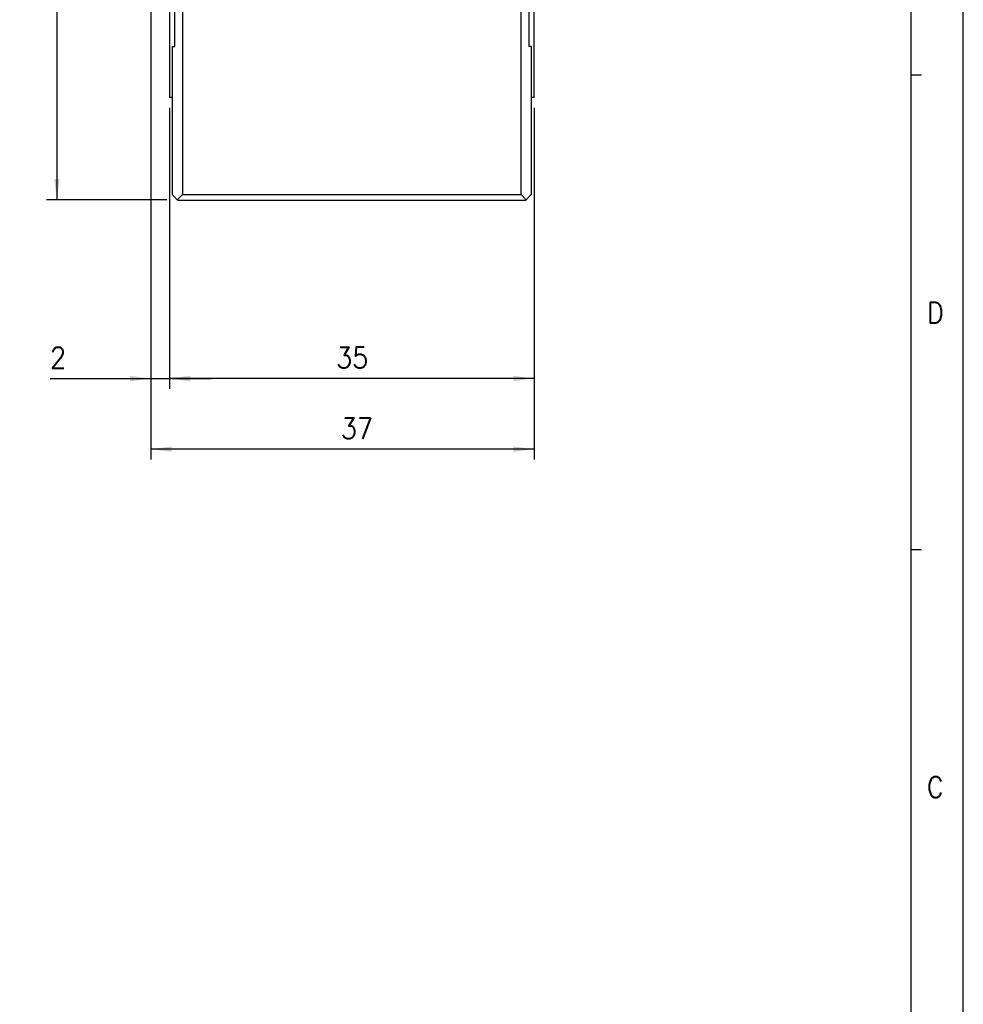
# Model space of a CAD drawing. Header units: millimetres. Extents: x -285 to 969, y -217 to 203.
# Tile 8 of 15: x 219 to 309, y -119 to -24. Entities that reach past the tile are written whole.
import ezdxf

# ---------------------------------------------------------------- set-up
doc = ezdxf.new("R2010")
doc.units = ezdxf.units.MM
doc.linetypes.add('DOT_CENTER', pattern=[14, 12, -1, 0, -1])
doc.layers.add('1', color=7, linetype='Continuous')
doc.styles.add('CONVERTER_11', font='txt.shx', dxfattribs={"width": 0.9})
doc.dimstyles.new('ME10_DIM_45', dxfattribs={"dimtxt": 2, "dimasz": 2, "dimexe": 1, "dimexo": 1, "dimgap": 1, "dimtad": 1, "dimdec": 0, "dimdsep": 46, "dimtxsty": 'CONVERTER_11', "dimsah": 1, "dimcen": 0.09, "dimclrd": 2, "dimclre": 2, "dimclrt": 2, "dimadec": 0, "dimazin": 0, "dimtfac": 1, "dimtdec": 4, "dimtix": 1, "dimtmove": 0, "dimatfit": 3, "dimfxl": 1, "dimtolj": 1, "dimtzin": 0, "dimarcsym": 0})
doc.dimstyles.new('ME10_DIM_46', dxfattribs={"dimtxt": 2, "dimasz": 2, "dimexe": 1, "dimexo": 1, "dimgap": 1, "dimtad": 1, "dimdec": 0, "dimdsep": 46, "dimtxsty": 'CONVERTER_11', "dimsah": 1, "dimcen": 0.09, "dimclrd": 2, "dimclre": 2, "dimclrt": 2, "dimadec": 0, "dimazin": 0, "dimtfac": 1, "dimtdec": 4, "dimtix": 1, "dimtmove": 0, "dimatfit": 3, "dimfxl": 1, "dimtolj": 1, "dimtzin": 0, "dimarcsym": 0})
doc.dimstyles.new('ME10_DIM_47', dxfattribs={"dimtxt": 2, "dimasz": 2, "dimexe": 1, "dimexo": 1, "dimgap": 1, "dimtad": 1, "dimdsep": 46, "dimtxsty": 'CONVERTER_11', "dimsah": 1, "dimcen": 0.09, "dimclrd": 2, "dimclre": 2, "dimclrt": 2, "dimadec": 0, "dimazin": 0, "dimtfac": 1, "dimtdec": 4, "dimtix": 1, "dimtmove": 0, "dimatfit": 3, "dimfxl": 1, "dimtolj": 1, "dimtzin": 0, "dimarcsym": 0})
doc.dimstyles.new('ME10_DIM_48', dxfattribs={"dimtxt": 2, "dimasz": 2, "dimexe": 1, "dimexo": 1, "dimgap": 1, "dimtad": 1, "dimdec": 0, "dimdsep": 46, "dimtxsty": 'CONVERTER_11', "dimsah": 1, "dimcen": 0.09, "dimclrd": 2, "dimclre": 2, "dimclrt": 2, "dimadec": 0, "dimazin": 0, "dimtfac": 1, "dimtdec": 4, "dimtix": 1, "dimtmove": 0, "dimatfit": 3, "dimfxl": 1, "dimtolj": 1, "dimtzin": 0, "dimarcsym": 0})

# ---------------------------------------------------------------- blocks, each defined once
blk = doc.blocks.new('Cabeza__25', base_point=(233.0000216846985, -41.78170237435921))
at = {"color": 7, "linetype": 'Continuous'}
for p, q in [((233.0000216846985, -17.4548403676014), (233.0000216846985, -31.93114215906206)), ((233.5000217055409, -27.03486870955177), (233.5000216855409, -17.6225052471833)), ((234.2500217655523, -17.8636928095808), (234.2504737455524, -41.2349431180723)), ((267.6250102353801, -19.23215642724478), (267.6250102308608, -17.30791783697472)), ((268.0000107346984, -31.9311421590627), (268.0000107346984, -17.17494503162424)), ((262.3029648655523, -19.23291867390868), (266.7500107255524, -19.23291867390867)), ((266.7496302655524, -41.23502480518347), (266.7500107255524, -19.23291867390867)), ((267.5000107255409, -19.23286785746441), (266.7500107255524, -19.23291867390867)), ((267.5000107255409, -19.23286785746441), (267.6250102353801, -19.23215642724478)), ((267.5000107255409, -19.23286785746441), (267.5000107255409, -27.0348687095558)), ((233.250021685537, -27.03485177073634), (233.5000217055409, -27.03486870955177)), ((233.250021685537, -27.03485177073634), (233.2500216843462, -31.92958382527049)), ((267.750021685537, -27.03485176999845), (267.5000107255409, -27.0348687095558)), ((267.7500216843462, -31.92958382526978), (267.750021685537, -27.03485176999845)), ((233.2500216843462, -31.92958382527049), (233.0000216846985, -31.93114215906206)), ((233.2500216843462, -31.92958382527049), (233.2500702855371, -41.23490034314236)), ((267.749973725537, -41.23489970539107), (267.7500216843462, -31.92958382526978)), ((268.0000107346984, -31.9311421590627), (267.7500216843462, -31.92958382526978)), ((233.402021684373, -41.38170237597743), (233.2500702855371, -41.23490034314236)), ((233.7502567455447, -41.73512069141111), (233.402021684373, -41.38170237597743)), ((233.7502567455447, -41.73512069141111), (234.2504737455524, -41.2349431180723)), ((234.2504737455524, -41.2349431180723), (266.7496302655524, -41.23502480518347)), ((267.2497270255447, -41.73518029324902), (266.7496302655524, -41.23502480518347)), ((267.2497270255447, -41.73518029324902), (267.598021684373, -41.38170238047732)), ((267.749973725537, -41.23489970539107), (267.598021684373, -41.38170238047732)), ((233.802021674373, -41.78170237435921), (233.7502567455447, -41.73512069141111)), ((233.802021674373, -41.78170237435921), (247.652021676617, -41.78136358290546)), ((247.652021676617, -41.78136358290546), (267.198021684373, -41.78170237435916)), ((267.198021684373, -41.78170237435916), (267.2497270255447, -41.73518029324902))]:
    blk.add_line(p, q, dxfattribs=at)
blk.add_arc((262.3029648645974, -18.73291867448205), 0.4999999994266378, 208.0057471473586, 270.0000001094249, dxfattribs=at)
blk = doc.blocks.new('Regla_G-340-VS4__26', base_point=(231.0000107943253, -20.28655233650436))
at = {"color": 7, "linetype": 'Continuous'}
for p, q in [((231.800010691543, 43.01145664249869), (231.2000106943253, 42.41145095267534)), ((232.0000107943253, 43.2124718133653), (231.800010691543, 43.01145664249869)), ((232.0000107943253, 43.2124718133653), (232.0000106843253, 43.24228411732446)), ((238.0000107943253, 43.2422841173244), (232.0000106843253, 43.24228411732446)), ((232.0000107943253, 43.2124718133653), (238.0000107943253, 43.2124718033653)), ((238.0000107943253, 43.2124718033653), (238.0000107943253, 43.2422841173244)), ((238.0000107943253, 43.04145241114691), (238.0000107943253, 43.2124718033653)), ((238.0000107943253, 43.04145241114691), (238.2903260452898, 43.01142133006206)), ((238.9500109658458, 43.21365752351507), (239.328988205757, 43.21365752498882)), ((239.328988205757, 43.21365752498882), (239.5500107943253, 43.21455188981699)), ((239.5000107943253, 43.01141640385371), (239.5000105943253, 33.7119490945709)), ((239.5500107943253, 43.21455188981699), (239.5750107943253, 43.21365752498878)), ((239.5750107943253, 43.21365752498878), (239.9500107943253, 43.21447058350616)), ((240.4500107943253, 43.21447058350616), (240.4500107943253, 41.18913182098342)), ((240.5000107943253, 42.96413182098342), (240.5000107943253, 41.18913182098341)), ((240.5000107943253, 42.96413182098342), (242.2500107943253, 42.96413182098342)), ((242.2500107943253, 42.96413182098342), (242.250010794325, 42.99123392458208)), ((242.2500107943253, 42.96413182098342), (242.2500107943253, 31.71125423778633)), ((242.5000107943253, 42.74123392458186), (242.2500107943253, 42.96413182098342)), ((242.5000108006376, 42.71413181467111), (242.5000107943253, 31.74123392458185)), ((231.2000106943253, 42.41145095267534), (231.0000107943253, 42.21247181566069)), ((231.0000107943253, 42.21247181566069), (231.0000107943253, 42.24228422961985)), ((231.0000107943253, 42.21247181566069), (231.0000107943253, 40.96247180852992)), ((231.2000107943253, 40.96247180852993), (231.2000106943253, 42.41145095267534)), ((231.0000107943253, 40.96247180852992), (231.2000107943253, 40.96247180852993)), ((231.2000107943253, 24.7422852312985), (231.2000107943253, 40.96247180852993)), ((240.4500107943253, 41.18913182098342), (240.4500107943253, 33.23913182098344)), ((240.4500107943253, 41.18913182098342), (240.5000107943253, 41.18913182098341)), ((240.5000107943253, 41.18913182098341), (240.5000107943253, 37.21374222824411)), ((240.5000107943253, 37.21374222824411), (240.5000107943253, 33.23913182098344)), ((239.5000105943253, 33.7119490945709), (238.0000107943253, 32.21193720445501)), ((240.4500107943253, 33.23913182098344), (240.437916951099, 31.0144483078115)), ((240.4500107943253, 33.23913182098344), (240.5000107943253, 33.23913182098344)), ((240.5000107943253, 33.23913182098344), (240.5000107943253, 31.46413182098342)), ((238.0000107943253, 32.21193720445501), (238.0000107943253, 31.54198304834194)), ((238.4500107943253, 32.66194072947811), (238.4500107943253, 31.90800302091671)), ((238.0000107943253, 31.54198304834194), (238.0000107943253, 30.24284089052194)), ((240.0000106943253, 30.21190772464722), (241.4993472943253, 31.71125615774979)), ((240.5000107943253, 31.46413182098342), (241.2522250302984, 31.46413182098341)), ((242.5000107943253, 31.74123392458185), (267.9999997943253, 31.74145243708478)), ((267.9999997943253, 31.71146857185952), (260.8701034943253, 31.71128033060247)), ((260.8701034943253, 31.71128033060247), (260.8701034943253, 27.31551538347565)), ((238.9500107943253, 31.01365753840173), (239.3500107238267, 31.01413182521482)), ((239.3500107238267, 31.01413182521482), (239.5500107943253, 31.01455190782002)), ((239.5750107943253, 31.01365753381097), (239.5500107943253, 31.01455190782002)), ((239.9500107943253, 31.01447060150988), (239.5750107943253, 31.01365753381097)), ((268.9999997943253, 30.7114685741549), (268.9999997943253, 24.46146858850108)), ((238.0000107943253, 30.24284089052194), (238.0000108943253, 30.21191520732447)), ((238.0000108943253, 30.21191520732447), (240.0000106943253, 30.21190772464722)), ((240.0004534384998, 30.24240332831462), (240.0302186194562, 30.24211585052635)), ((245.1976703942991, 26.51185962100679), (245.1976703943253, 19.51186102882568)), ((246.5833109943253, 25.12674208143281), (245.1976703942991, 26.51185962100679)), ((259.1976702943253, 26.51188283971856), (257.8120296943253, 25.12674208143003)), ((259.1976703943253, 19.51243694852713), (259.1976702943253, 26.51188283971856)), ((231.0000107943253, 24.74228414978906), (231.2000107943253, 24.7422852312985)), ((231.0000107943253, 24.74228414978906), (231.0000107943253, 24.71247183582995)), ((231.2000107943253, 24.71247183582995), (231.0000107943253, 24.71247183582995)), ((231.0000107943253, 6.21247188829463), (231.0000107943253, 24.71247183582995)), ((231.2000107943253, 6.21247188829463), (231.2000107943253, 24.7422852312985)), ((246.5833109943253, 25.12674208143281), (246.5833109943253, 20.89802338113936)), ((257.8120296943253, 25.12674208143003), (246.5833109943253, 25.12674208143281)), ((257.8120296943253, 20.89802340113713), (257.8120296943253, 25.12674208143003)), ((264.6241487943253, 22.89661744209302), (268.1612543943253, 23.47455579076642)), ((264.6241487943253, 23.32307250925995), (264.6241487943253, 22.89661744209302)), ((264.6241487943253, 22.89661744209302), (264.6241487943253, 17.10712315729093)), ((246.5833109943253, 20.89802338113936), (245.1976703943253, 19.51186102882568)), ((257.8120296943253, 20.89802340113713), (246.5833109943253, 20.89802338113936)), ((259.1976703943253, 19.51243694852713), (257.8120296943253, 20.89802340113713)), ((250.9976703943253, 19.51186102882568), (245.1976703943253, 19.51186102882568)), ((245.1976703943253, 19.51186102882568), (245.1976703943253, 18.61180085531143)), ((250.9976703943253, 19.51186102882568), (250.9976703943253, 19.01186102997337)), ((253.3976703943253, 19.51186102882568), (250.9976703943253, 19.51186102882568)), ((250.9976703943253, 19.01186102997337), (253.3976703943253, 19.01186102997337)), ((259.1976703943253, 19.51243694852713), (253.3976703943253, 19.51186102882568)), ((253.3976703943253, 19.01186102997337), (253.3976703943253, 19.51186102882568)), ((259.1976703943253, 18.61182386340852), (259.1976703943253, 19.51243694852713)), ((264.6241487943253, 17.10712315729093), (264.6241487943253, 17.08027243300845)), ((268.9999997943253, 15.37048980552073), (264.6241487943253, 17.10712315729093)), ((264.6241487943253, 17.08027243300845), (268.3695432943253, 15.59076725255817)), ((268.9999997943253, 15.37048980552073), (268.9999997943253, 14.66155474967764)), ((268.9999997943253, 14.66155474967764), (268.9999995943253, -16.80472764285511)), ((231.0000107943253, 6.21247188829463), (231.2000107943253, 6.21247188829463)), ((231.2000107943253, 2.09261893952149), (231.2000107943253, 6.21247188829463)), ((244.9266039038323, 3.73087264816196), (244.9266039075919, 4.73087264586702)), ((251.326603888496, 4.73087264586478), (251.3266038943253, 3.7308726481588)), ((231.2000107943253, 2.09261893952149), (231.2198405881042, -0.91804239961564)), ((231.2000107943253, -2.82609782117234), (231.2000108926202, -5.90736107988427)), ((231.2000107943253, -16.80475806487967), (231.2000108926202, -5.90736107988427)), ((249.5674091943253, -20.28655233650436), (249.5674091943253, -18.78479818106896)), ((253.6258053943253, -19.78476844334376), (253.6258053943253, -18.78476844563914)), ((256.1258053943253, -18.78476844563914), (256.1258053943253, -19.78476844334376)), ((260.1842015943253, -18.78476896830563), (260.1842015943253, -19.32101606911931)), ((256.1258053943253, -19.78476844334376), (253.6258053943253, -19.78476844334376))]:
    blk.add_line(p, q, dxfattribs=at)
blk.add_circle((248.1266038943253, 4.23090734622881), 4.00000002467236, dxfattribs=at)
for centre, radius, start, end in [((238.9727493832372, 41.96243724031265), 1.251426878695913, 91.04112119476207, 123.0462736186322), ((238.4816659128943, 31.70888179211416), 0.5097517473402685, 199.1117581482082, 229.4115718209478), ((238.9725022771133, 32.26467862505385), 1.251223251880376, 228.9019268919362, 264.3818922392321), ((267.999999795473, 30.71146857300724), 0.9999999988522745, 6.575596e-08, 90.00000006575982), ((238.9725022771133, 32.26467862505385), 1.251223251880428, 264.3818922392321, 268.9700187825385), ((264.8701034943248, 27.31574921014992), 3.500000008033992, 0.00388199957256, 270.0000000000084), ((237.500010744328, 25.47501480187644), 3.499999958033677, 0.00388269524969, 270.0000008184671), ((262.271925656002, 28.81557309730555), 1.858970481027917, 313.2414692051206, 346.7662985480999), ((264.2762067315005, 28.34424761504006), 0.1999832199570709, 73.23634259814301, 166.7714157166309), ((264.8699002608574, 30.31574919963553), 1.858970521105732, 253.2414670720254, 286.7662958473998), ((265.4638487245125, 28.34430688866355), 0.1999999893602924, 13.24146234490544, 106.7663294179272), ((267.4680781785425, 28.8159250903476), 1.858970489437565, 193.241462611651, 226.7662923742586), ((263.6824738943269, 27.31566870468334), 0.2000000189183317, 133.2414613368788, 226.7662853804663), ((266.0577331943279, 27.31582963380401), 0.199999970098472, 313.2414744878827, 46.76631155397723), ((234.9018329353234, 26.97483888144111), 1.858970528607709, 313.2414644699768, 346.7662950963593), ((236.9061140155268, 26.50351325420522), 0.1999832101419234, 73.23636689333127, 166.7714076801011), ((237.49980752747, 28.47501483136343), 1.858970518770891, 253.2414649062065, 286.7662969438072), ((238.0937559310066, 26.50357251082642), 0.1999999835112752, 13.24146334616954, 106.7663019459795), ((240.0979852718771, 26.97519090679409), 1.858970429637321, 193.2414691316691, 226.7662993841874), ((264.8702260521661, 27.31561887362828), 4.000122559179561, 180.0014823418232, 266.4730839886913), ((262.2721290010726, 25.81557316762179), 1.858970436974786, 13.24146798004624, 46.76629893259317), ((264.8701034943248, 27.31574921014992), 3.500000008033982, 270.0000000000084, 0.00388199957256), ((267.4682813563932, 25.81592517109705), 1.858970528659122, 133.241464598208, 166.7662955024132), ((236.3123810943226, 25.47493441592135), 0.1999999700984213, 133.2414744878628, 226.766311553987), ((238.6876403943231, 25.47509535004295), 0.200000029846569, 313.2414583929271, 46.76628832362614), ((264.2763583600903, 26.28719153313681), 0.1999999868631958, 193.2414643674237, 286.766300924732), ((264.8703067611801, 24.31574921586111), 1.858970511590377, 73.24146483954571, 106.7662970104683), ((265.4640002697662, 26.28725079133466), 0.199983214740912, 253.2363682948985, 346.7714062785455), ((234.902036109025, 23.97483895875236), 1.858970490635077, 13.24146262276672, 46.76629236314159), ((237.500010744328, 25.47501480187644), 3.499999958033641, 270.0000008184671, 0.00388269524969), ((240.0981886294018, 23.97519094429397), 1.858970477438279, 133.2414691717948, 166.7662985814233), ((236.9062655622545, 24.44645715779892), 0.1999999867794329, 193.2414615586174, 286.7663302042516), ((237.5002140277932, 22.47501484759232), 1.858970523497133, 73.2414670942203, 106.7662958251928), ((238.0939075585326, 24.44651643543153), 0.1999832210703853, 253.2363422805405, 346.7714126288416), ((267.9999998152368, 24.46146861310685), 0.9999999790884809, 279.2797241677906, 359.9999985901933), ((268.0000047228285, 14.66155716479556), 0.9999950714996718, 359.9998616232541, 68.31272508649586), ((246.7681912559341, 7.51033336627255), 1.877144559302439, 268.6425876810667, 316.3574101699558), ((249.4850348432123, 7.51037757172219), 1.877188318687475, 223.6431805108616, 271.3568216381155), ((244.9254337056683, 5.55692751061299), 1.799987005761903, 312.5494103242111, 332.6808246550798), ((244.9253573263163, 5.5568274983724), 1.80000896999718, 332.6847688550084, 2.44815641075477), ((251.3278505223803, 5.55682767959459), 1.80000902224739, 177.5518494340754, 207.3152371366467), ((251.3277742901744, 5.55692737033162), 1.799987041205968, 207.3191700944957, 227.4505860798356), ((244.9253199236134, 2.90495149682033), 1.799986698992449, 27.3112633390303, 47.44566420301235), ((251.327909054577, 2.90493516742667), 1.800012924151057, 132.5544807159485, 152.6885827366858), ((244.9253783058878, 2.90483599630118), 1.799987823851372, 357.5520278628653, 27.31538269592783), ((251.3278328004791, 2.90483527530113), 1.799991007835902, 152.6846438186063, 182.4479448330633), ((246.7681265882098, 0.95118075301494), 1.87729904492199, 43.64467386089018, 91.3553233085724), ((249.485063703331, 0.95122300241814), 1.877257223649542, 88.64410926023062, 136.3558906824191), ((234.5771957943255, -1.90706518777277), 3.50000000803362, 0.00388208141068, 163.5858754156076), ((234.5771957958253, -1.90706504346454), 3.49999996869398, 163.5858776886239, 195.2232527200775), ((231.9790179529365, -0.40724128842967), 1.858970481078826, 313.2414693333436, 346.7662989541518), ((233.9832990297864, -0.87856678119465), 0.1999832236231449, 73.23634240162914, 166.7714091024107), ((234.5769925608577, 1.09293480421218), 1.858970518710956, 253.2414670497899, 286.766295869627), ((235.1709410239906, -0.87850750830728), 0.1999999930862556, 13.24146622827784, 106.7663289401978), ((237.1751704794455, -0.40688930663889), 1.858970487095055, 193.2414621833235, 226.7662922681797), ((233.3895661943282, -1.90714569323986), 0.2000000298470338, 133.2414583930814, 226.7662883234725), ((235.7648254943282, -1.90698475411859), 0.1999999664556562, 313.2414754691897, 46.76631057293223), ((234.5771958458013, -1.90706522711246), 3.499999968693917, 195.2232496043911, 269.9999991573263), ((231.9792213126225, -3.4072412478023), 1.858970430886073, 13.24146873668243, 46.76629924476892), ((234.5771957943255, -1.90706518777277), 3.50000000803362, 269.9999999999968, 0.00388208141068), ((237.1753737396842, -3.40688906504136), 1.858970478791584, 133.2414695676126, 166.7662997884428), ((233.983450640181, -2.93562285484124), 0.1999999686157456, 193.2414670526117, 286.7663084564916), ((234.5773990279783, -4.90706513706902), 1.858970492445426, 73.24146359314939, 106.7662961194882), ((235.1710926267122, -2.93556355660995), 0.1999832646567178, 253.2363555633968, 346.7713993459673), ((261.8549719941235, -9.69060120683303), 3.500036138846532, 0.00383390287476, 270.0000000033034), ((261.2610752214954, -8.66210583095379), 0.1999832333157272, 73.2363407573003, 166.7713869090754), ((261.8547686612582, -6.69060423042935), 1.858970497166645, 253.241470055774, 286.7662992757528), ((262.4487171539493, -8.66204646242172), 0.1999999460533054, 13.24144643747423, 106.7663120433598), ((259.2567940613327, -8.19078026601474), 1.858970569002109, 313.2414706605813, 346.7662997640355), ((264.4529465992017, -8.19042811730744), 1.858970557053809, 193.2414686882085, 226.7662976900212), ((260.6673423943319, -9.69068470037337), 0.2000000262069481, 133.2414593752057, 226.7662873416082), ((259.2569974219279, -11.19078028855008), 1.858970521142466, 13.24146835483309, 46.76629802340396), ((261.8549719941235, -9.69060120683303), 3.500036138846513, 270.0000000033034, 0.00383390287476), ((264.4531498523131, -11.19042801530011), 1.858970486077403, 133.2414698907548, 166.7663005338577), ((263.0426015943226, -9.6905236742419), 0.1999999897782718, 313.2414691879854, 46.76627753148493), ((261.2612268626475, -10.71916178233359), 0.2000000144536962, 193.24149475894, 286.7662977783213), ((261.8551751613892, -12.69060411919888), 1.858970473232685, 73.24146449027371, 106.7662941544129), ((262.4488687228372, -10.71910254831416), 0.1999832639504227, 253.2363566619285, 346.7714050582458), ((250.0999686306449, 32.71021444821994), 52.99944253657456, 249.1080507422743, 269.4242595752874), ((250.0999664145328, 32.71021368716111), 52.99944027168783, 280.9685763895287, 290.8920373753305)]:
    blk.add_arc(centre, radius, start, end, dxfattribs=at)
for points, knots in [([(231.800010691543, 43.01145664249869), (232.4407620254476, 43.0114524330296), (233.7229345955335, 43.01144402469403), (235.6471088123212, 43.01143336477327), (237.5730241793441, 43.01142406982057), (238.8575183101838, 43.01141895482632), (239.5000107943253, 43.01141640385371)], [0, 0, 0, 0, 1.922254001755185, 3.846517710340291, 5.772522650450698, 7.700000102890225, 7.700000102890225, 7.700000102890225, 7.700000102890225]), ([(238.91790488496, 43.01141884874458), (238.9879234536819, 43.05280956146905), (239.1248800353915, 43.13376992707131), (239.2790506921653, 43.17285606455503), (239.3544021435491, 43.19195954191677)], [0, 0, 0, 0, 0.2425990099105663, 0.4745245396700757, 0.4745245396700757, 0.4745245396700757, 0.4745245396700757]), ([(240.2143387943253, 43.21439878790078), (240.1702653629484, 43.2143897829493), (240.0821560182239, 43.21437180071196), (239.9940466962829, 43.21443765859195), (239.9500107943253, 43.21447058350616)], [0, 0, 0, 0, 0.13222028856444, 0.2643280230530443, 0.2643280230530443, 0.2643280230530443, 0.2643280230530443]), ([(240.4500107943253, 43.21447058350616), (240.444109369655, 43.21446544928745), (240.424232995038, 43.21444818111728), (240.3825919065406, 43.21442864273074), (240.3099359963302, 43.21441450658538), (240.2512550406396, 43.21440485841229), (240.2143387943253, 43.21439878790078)], [0, 0, 0, 0, 0.0177042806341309, 0.0596291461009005, 0.1249232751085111, 0.2356720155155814, 0.2356720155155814, 0.2356720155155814, 0.2356720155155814]), ([(238.4500107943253, 31.90800302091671), (238.4552175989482, 31.8425761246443), (238.4651631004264, 31.71760465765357), (238.5226298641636, 31.6063573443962), (238.5500107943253, 31.55335185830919)], [0, 0, 0, 0, 0.1946385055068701, 0.3717776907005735, 0.3717776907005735, 0.3717776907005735, 0.3717776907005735]), ([(239.3500107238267, 31.01413182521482), (239.2032079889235, 31.06913085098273), (238.8941572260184, 31.18491543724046), (238.6684856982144, 31.42651493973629), (238.5500107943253, 31.55335185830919)], [0, 0, 0, 0, 0.4638320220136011, 0.9764644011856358, 0.9764644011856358, 0.9764644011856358, 0.9764644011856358]), ([(241.4993472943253, 31.71125615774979), (241.6645080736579, 31.71125571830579), (241.994844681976, 31.71125485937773), (242.3251812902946, 31.71125406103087), (242.4903571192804, 31.71125367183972)], [0, 0, 0, 0, 0.4954823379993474, 0.9910098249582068, 0.9910098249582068, 0.9910098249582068, 0.9910098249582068]), ([(242.4903571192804, 31.71125367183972), (243.9401293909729, 31.71125106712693), (246.8399978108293, 31.71124587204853), (251.3553230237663, 31.71124807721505), (256.0321328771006, 31.71125791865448), (259.2588465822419, 31.7112728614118), (260.8701034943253, 31.71128033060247)], [0, 0, 0, 0, 4.349316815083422, 8.699605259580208, 13.54597563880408, 18.37974637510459, 18.37974637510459, 18.37974637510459, 18.37974637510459]), ([(239.9500107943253, 31.01447060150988), (239.9921281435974, 31.01443756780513), (240.0802374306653, 31.0143684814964), (240.1683467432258, 31.0143883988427), (240.2143386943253, 31.01439880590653)], [0, 0, 0, 0, 0.1263520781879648, 0.2643279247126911, 0.2643279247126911, 0.2643279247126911, 0.2643279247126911]), ([(240.2143386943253, 31.01439880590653), (240.2456067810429, 31.01440356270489), (240.3042877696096, 31.01441251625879), (240.3768332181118, 31.01442906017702), (240.4200912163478, 31.01444293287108), (240.4359363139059, 31.01444770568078), (240.437916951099, 31.0144483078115)], [0, 0, 0, 0, 0.0938042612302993, 0.1760429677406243, 0.217636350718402, 0.2235782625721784, 0.2235782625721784, 0.2235782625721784, 0.2235782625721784]), ([(237.5000098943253, 21.47472317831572), (237.2482926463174, 21.48833172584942), (236.7371061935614, 21.51596792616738), (235.9882161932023, 21.74531689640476), (235.2857423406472, 22.11220018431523), (234.5230775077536, 22.73035092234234), (233.8392185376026, 23.68621295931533), (233.5162339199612, 24.77613941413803), (233.4853908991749, 25.67829156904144), (233.5806309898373, 26.3684973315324), (233.7982259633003, 27.04458408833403), (234.1770286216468, 27.75528176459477), (234.7610985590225, 28.44691436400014), (235.5741111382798, 29.02459845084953), (236.5076914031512, 29.40406388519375), (237.1709920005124, 29.45134133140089), (237.5000098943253, 29.47479242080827)], [0, 0, 0, 0, 0.7539855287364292, 1.531191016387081, 2.327496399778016, 3.118872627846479, 4.457683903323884, 5.785319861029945, 6.462649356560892, 7.154420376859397, 7.864973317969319, 8.582056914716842, 9.558803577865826, 10.55018424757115, 11.55043837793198, 12.5349389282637, 12.5349389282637, 12.5349389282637, 12.5349389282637]), ([(237.5000098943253, 29.47479242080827), (238.0417001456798, 29.41086665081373), (239.0950406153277, 29.28656017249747), (240.2014887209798, 28.49857234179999), (240.8549212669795, 27.70053611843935), (241.2546281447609, 26.94559575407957), (241.5007208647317, 26.05290588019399), (241.5203059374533, 25.06320121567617), (241.3006185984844, 24.10228257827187), (240.8528102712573, 23.22048243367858), (240.2040848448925, 22.47141567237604), (239.3944145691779, 21.9092008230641), (238.4766760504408, 21.54471017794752), (237.8273730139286, 21.49818171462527), (237.5000098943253, 21.47472317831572)], [0, 0, 0, 0, 1.614298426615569, 3.139074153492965, 3.916189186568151, 4.701560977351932, 5.683221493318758, 6.666401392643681, 7.640934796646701, 8.610910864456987, 9.605053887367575, 10.58116028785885, 11.54465726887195, 12.52438472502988, 12.52438472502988, 12.52438472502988, 12.52438472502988]), ([(238.0000107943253, 30.24284089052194), (238.1666711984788, 30.24268329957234), (238.5000221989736, 30.24236811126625), (239.0000918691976, 30.24240775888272), (239.5002456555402, 30.2423996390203), (239.833708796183, 30.24240210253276), (240.0004534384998, 30.24240332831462)], [0, 0, 0, 0, 0.4999814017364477, 1.000053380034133, 1.50020887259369, 2.000442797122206, 2.000442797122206, 2.000442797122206, 2.000442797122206]), ([(259.1976702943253, 26.51188283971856), (258.0342702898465, 26.51187806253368), (255.7021383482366, 26.51186850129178), (252.2007445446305, 26.51186054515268), (248.6974779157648, 26.51185688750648), (246.3629432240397, 26.51185870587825), (245.1976703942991, 26.51185962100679)], [0, 0, 0, 0, 3.490200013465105, 6.996395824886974, 10.50418141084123, 13.99999990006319, 13.99999990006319, 13.99999990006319, 13.99999990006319]), ([(245.1976703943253, 18.61180085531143), (246.3655955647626, 18.611799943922), (248.7001178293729, 18.61179813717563), (252.2035251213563, 18.61180177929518), (255.7022666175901, 18.61180969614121), (258.0344110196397, 18.61181914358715), (259.1976703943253, 18.61182386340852)], [0, 0, 0, 0, 3.503775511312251, 7.00356679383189, 10.51022187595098, 14.0000000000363, 14.0000000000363, 14.0000000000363, 14.0000000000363]), ([(244.9266039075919, 4.73087264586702), (245.0465750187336, 4.730868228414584), (245.3057512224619, 4.730858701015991), (245.6922423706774, 4.730847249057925), (246.1049555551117, 4.730836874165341), (246.3784636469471, 4.730831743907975), (246.5246567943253, 4.730829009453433)], [0, 0, 0, 0, 0.3599133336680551, 0.7775286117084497, 1.15947344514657, 1.59805288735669, 1.59805288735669, 1.59805288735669, 1.59805288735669]), ([(249.7285510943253, 4.730828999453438), (249.8588600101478, 4.730831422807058), (250.1323680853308, 4.73083652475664), (250.5375497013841, 4.730846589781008), (250.9399250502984, 4.730858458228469), (251.1991012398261, 4.730867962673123), (251.326603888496, 4.730872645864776)], [0, 0, 0, 0, 0.3909267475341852, 0.8205242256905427, 1.215544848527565, 1.598052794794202, 1.598052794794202, 1.598052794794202, 1.598052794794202]), ([(246.5246568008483, 3.730829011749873), (246.3784637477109, 3.730831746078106), (246.1049556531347, 3.730836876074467), (245.6997735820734, 3.730847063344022), (245.3132823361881, 3.730858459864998), (245.0541061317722, 3.730867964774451), (244.9266039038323, 3.73087264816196)], [0, 0, 0, 0, 0.4385791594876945, 0.8205242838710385, 1.215546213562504, 1.598052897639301, 1.598052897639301, 1.598052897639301, 1.598052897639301]), ([(251.3266038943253, 3.730872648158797), (251.1991015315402, 3.730867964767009), (250.9399253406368, 3.73085845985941), (250.5534341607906, 3.73084706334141), (250.148252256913, 3.730836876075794), (249.8747441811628, 3.730831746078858), (249.7285510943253, 3.730829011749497)], [0, 0, 0, 0, 0.382507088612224, 0.7775285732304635, 1.159473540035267, 1.598052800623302, 1.598052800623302, 1.598052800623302, 1.598052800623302]), ([(234.5771963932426, 2.092598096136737), (234.2955737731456, 2.092599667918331), (233.7324507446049, 2.092602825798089), (232.8879566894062, 2.092607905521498), (232.0438507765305, 2.092613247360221), (231.481245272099, 2.092617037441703), (231.2000107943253, 2.092618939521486)], [0, 0, 0, 0, 0.8448678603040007, 1.689369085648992, 2.533482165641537, 3.377185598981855, 3.377185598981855, 3.377185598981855, 3.377185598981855]), ([(234.5771958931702, -5.907381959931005), (234.7481318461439, -5.900932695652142), (235.1415311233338, -5.886090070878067), (235.7446418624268, -5.751407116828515), (236.3171028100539, -5.525419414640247), (236.8743662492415, -5.202524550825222), (237.5149521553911, -4.681910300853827), (238.1547449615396, -3.828865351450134), (238.512361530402, -2.824206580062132), (238.6157862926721, -1.774270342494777), (238.4814445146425, -0.8651684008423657), (238.1065618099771, 0.0406952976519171), (237.5874914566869, 0.7867762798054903), (236.9237027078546, 1.367320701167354), (236.2917775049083, 1.72337003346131), (235.7571109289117, 1.925419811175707), (235.2008862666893, 2.062625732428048), (234.8026918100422, 2.081761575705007), (234.5771963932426, 2.092598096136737)], [0, 0, 0, 0, 0.5125085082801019, 1.17950889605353, 1.841800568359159, 2.351660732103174, 3.106426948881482, 4.304314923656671, 5.500801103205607, 6.254976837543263, 7.454731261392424, 8.210250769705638, 9.181717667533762, 10.15318388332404, 10.82925439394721, 11.34704973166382, 11.86446107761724, 12.54005190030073, 12.54005190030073, 12.54005190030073, 12.54005190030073]), ([(231.2000108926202, -5.907361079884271), (231.4812446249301, -5.907362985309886), (232.043849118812, -5.907366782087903), (232.8879542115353, -5.907372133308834), (233.7324488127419, -5.907377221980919), (234.2955726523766, -5.907380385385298), (234.5771958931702, -5.907381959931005)], [0, 0, 0, 0, 0.8437011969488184, 1.6878134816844, 2.532315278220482, 3.377185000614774, 3.377185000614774, 3.377185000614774, 3.377185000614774]), ([(261.8549721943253, -13.69087569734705), (261.6599723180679, -13.68280058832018), (261.2548269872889, -13.66602316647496), (260.6296147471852, -13.51654811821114), (260.0666063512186, -13.28596651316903), (259.518547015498, -12.95589288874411), (258.9032611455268, -12.44801053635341), (258.3758955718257, -11.7396445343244), (257.9625012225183, -10.77896284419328), (257.8036617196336, -9.791720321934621), (257.933324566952, -8.71801506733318), (258.307609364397, -7.740762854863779), (258.889245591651, -6.950135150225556), (259.5490552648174, -6.397004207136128), (260.1251619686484, -6.067826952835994), (260.713338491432, -5.842142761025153), (261.286578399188, -5.712325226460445), (261.6853268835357, -5.697309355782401), (261.8549719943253, -5.690920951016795)], [0, 0, 0, 0, 0.5844131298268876, 1.214217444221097, 1.917001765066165, 2.401269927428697, 3.128877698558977, 4.298729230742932, 5.007022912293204, 6.254615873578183, 7.243741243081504, 8.220997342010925, 9.363195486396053, 10.1453212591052, 10.78913923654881, 11.34419964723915, 12.03113855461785, 12.53979901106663, 12.53979901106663, 12.53979901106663, 12.53979901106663]), ([(261.8549719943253, -5.690920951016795), (262.0499371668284, -5.698994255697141), (262.4551584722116, -5.715774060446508), (263.080507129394, -5.86529034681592), (263.6435590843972, -6.09594312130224), (264.191662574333, -6.426087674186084), (264.8068171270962, -6.933951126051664), (265.3340429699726, -7.6421497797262), (265.7473747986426, -8.60282079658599), (265.9177090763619, -9.658132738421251), (265.7589451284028, -10.73426743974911), (265.3613105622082, -11.69631049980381), (264.820834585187, -12.43167441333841), (264.1626648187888, -12.98333952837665), (263.586403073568, -13.31317883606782), (262.9986071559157, -13.53922722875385), (262.4231691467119, -13.66948273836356), (262.0245819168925, -13.68448979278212), (261.8549721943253, -13.69087569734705)], [0, 0, 0, 0, 0.5843097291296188, 1.214446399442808, 1.917416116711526, 2.401361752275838, 3.12933792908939, 4.298779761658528, 5.006582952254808, 6.254668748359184, 7.449363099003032, 8.21995750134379, 9.361370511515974, 10.14556941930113, 10.78171780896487, 11.34398019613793, 12.03054032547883, 12.53909365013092, 12.53909365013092, 12.53909365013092, 12.53909365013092]), ([(253.6258053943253, -18.78476844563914), (252.9490712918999, -18.7847783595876), (251.5962725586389, -18.78479815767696), (250.2434738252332, -18.78479817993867), (249.5674091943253, -18.78479818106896)], [0, 0, 0, 0, 2.030202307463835, 4.058396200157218, 4.058396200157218, 4.058396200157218, 4.058396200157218]), ([(256.1258053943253, -18.78476844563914), (255.917949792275, -18.78477527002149), (255.5024304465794, -18.78478888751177), (254.8779770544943, -18.78478873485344), (254.2524993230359, -18.78479276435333), (253.8346853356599, -18.78477655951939), (253.6258053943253, -18.78476844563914)], [0, 0, 0, 0, 0.6235668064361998, 1.246558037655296, 1.873360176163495, 2.500000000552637, 2.500000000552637, 2.500000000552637, 2.500000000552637]), ([(260.1842015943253, -18.78476896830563), (259.5068498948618, -18.78477256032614), (258.1540511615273, -18.7847797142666), (256.801252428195, -18.78477220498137), (256.1258053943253, -18.78476844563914)], [0, 0, 0, 0, 2.032055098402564, 4.0583962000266, 4.0583962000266, 4.0583962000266, 4.0583962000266])]:
    blk.add_open_spline(points, degree=3, knots=knots, dxfattribs=at)
at = {"layer": '1', "color": 2, "linetype": 'DOT_CENTER'}
for p, q in [((264.8701034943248, 31.81574921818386), (264.8701034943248, 22.81574920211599)), ((237.500010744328, 29.97501475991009), (237.500010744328, 20.9750148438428)), ((269.3701035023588, 27.31574921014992), (260.3701034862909, 27.31574921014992)), ((242.0000107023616, 25.47501480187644), (233.0000107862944, 25.47501480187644)), ((248.1266038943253, 9.23090737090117), (248.1266038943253, -0.76909267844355)), ((253.1266039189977, 4.23090734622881), (243.1266038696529, 4.23090734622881)), ((261.8549719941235, -5.1905650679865), (261.8549719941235, -14.19063734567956)), ((266.3550081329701, -9.69060120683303), (257.354935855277, -9.69060120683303))]:
    blk.add_line(p, q, dxfattribs=at)
blk = doc.blocks.new('Regla_serie_G-340-VS4__27', base_point=(231.0000107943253, -41.78170237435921))
for name, p in [('Regla_G-340-VS4__26', (231.0000107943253, -20.28655233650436)), ('Cabeza__25', (233.0000216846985, -41.78170237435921))]:
    blk.add_blockref(name, p)
blk = doc.blocks.new('*D82')
at = {"layer": '1', "color": 2, "linetype": 'Continuous'}
for p, q in [((231.2000107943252, -17.80475806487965), (231.2000107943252, -59.90572338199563)), ((233.0000216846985, -32.93114215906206), (233.0000216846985, -59.90572338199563)), ((221.5341572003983, -58.90572338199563), (231.2000107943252, -58.90572338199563)), ((231.2000107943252, -58.90572338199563), (233.0000216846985, -58.90572338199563)), ((233.0000216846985, -58.90572338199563), (237.0000216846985, -58.90572338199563))]:
    blk.add_line(p, q, dxfattribs=at)
at = {"layer": '1', "color": 2}
for points in [[(229.2000107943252, -59.16902837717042), (229.2000107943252, -58.64241838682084), (231.2000107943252, -58.90572338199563)], [(235.0000216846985, -58.64241838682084), (235.0000216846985, -59.16902837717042), (233.0000216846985, -58.90572338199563)]]:
    blk.add_solid(points, dxfattribs=at)
at = {"layer": '1', "color": 2, "insert": (221.5341572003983, -57.90572338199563), "char_height": 2, "attachment_point": 7, "rotation": 0.00013888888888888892, "line_spacing_factor": 0.60024009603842, "style": 'CONVERTER_11'}
blk.add_mtext('\\C2;\\C2;2\\C2;', dxfattribs=at)
blk = doc.blocks.new('*D83')
at = {"layer": '1', "color": 2, "linetype": 'Continuous'}
for p, q in [((231.0000107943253, 43.21247181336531), (221.1914351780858, 43.21247181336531)), ((222.1914351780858, 43.21247181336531), (222.1914351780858, -41.73512069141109)), ((232.7502567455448, -41.7351206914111), (221.1914351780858, -41.7351206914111))]:
    blk.add_line(p, q, dxfattribs=at)
at = {"layer": '1', "color": 2}
for points in [[(222.4547401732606, 41.21247181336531), (221.928130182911, 41.21247181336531), (222.1914351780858, 43.21247181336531)], [(221.928130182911, -39.73512069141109), (222.4547401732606, -39.73512069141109), (222.1914351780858, -41.73512069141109)]]:
    blk.add_solid(points, dxfattribs=at)
at = {"layer": '1', "color": 2, "insert": (221.1914351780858, -0.7613244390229), "char_height": 2, "attachment_point": 7, "rotation": 90, "line_spacing_factor": 0.60024009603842, "style": 'CONVERTER_11'}
blk.add_mtext('\\C2;\\C2;85\\C2;', dxfattribs=at)
blk = doc.blocks.new('*D84')
at = {"layer": '1', "color": 2, "linetype": 'Continuous'}
for p, q in [((233.0000216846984, -32.93114215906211), (233.0000216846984, -59.9029940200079)), ((268.0000107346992, -32.93114215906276), (268.0000107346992, -59.9029940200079)), ((268.0000107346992, -58.9029940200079), (233.0000216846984, -58.9029940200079))]:
    blk.add_line(p, q, dxfattribs=at)
at = {"layer": '1', "color": 2}
for points in [[(235.0000216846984, -58.63968902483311), (235.0000216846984, -59.16629901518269), (233.0000216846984, -58.9029940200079)], [(266.0000107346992, -59.16629901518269), (266.0000107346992, -58.63968902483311), (268.0000107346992, -58.9029940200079)]]:
    blk.add_solid(points, dxfattribs=at)
at = {"layer": '1', "color": 2, "insert": (249.0000162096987, -57.9029940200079), "char_height": 2, "attachment_point": 7, "rotation": 0.00013888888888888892, "line_spacing_factor": 0.60024009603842, "style": 'CONVERTER_11'}
blk.add_mtext('\\C2;\\C2;35\\C2;', dxfattribs=at)
blk = doc.blocks.new('*D85')
at = {"layer": '1', "color": 2, "linetype": 'Continuous'}
for p, q in [((231.2000107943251, -17.80475806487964), (231.2000107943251, -66.68926360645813)), ((268.0000107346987, -32.9311421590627), (268.0000107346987, -66.68926360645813)), ((268.0000107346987, -65.68926360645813), (231.2000107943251, -65.68926360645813))]:
    blk.add_line(p, q, dxfattribs=at)
at = {"layer": '1', "color": 2}
for points in [[(233.2000107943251, -65.42595861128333), (233.2000107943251, -65.95256860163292), (231.2000107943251, -65.68926360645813)], [(266.0000107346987, -65.95256860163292), (266.0000107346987, -65.42595861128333), (268.0000107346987, -65.68926360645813)]]:
    blk.add_solid(points, dxfattribs=at)
at = {"layer": '1', "color": 2, "insert": (249.457018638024, -64.68926360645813), "char_height": 2, "attachment_point": 7, "rotation": 0.00013888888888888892, "line_spacing_factor": 0.60024009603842, "style": 'CONVERTER_11'}
blk.add_mtext('\\C2;\\C2;37\\C2;', dxfattribs=at)
blk = doc.blocks.new('Marco_a2', base_point=(304.2098802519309, -212.0197288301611))
at = {"layer": '1', "color": 2, "linetype": 'Continuous'}
for p, q in [((309.2098802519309, -217.0197288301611), (309.2098802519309, 202.9802711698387)), ((305.2098802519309, -29.79750659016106), (304.2098802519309, -29.79750659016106)), ((305.2098802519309, -75.35306215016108), (304.2098802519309, -75.35306215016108))]:
    blk.add_line(p, q, dxfattribs=at)
at = {"layer": '1', "color": 7, "linetype": 'Continuous'}
blk.add_line((304.2098802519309, -212.0197288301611), (304.2098802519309, 197.9802711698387), dxfattribs=at)
at = {"layer": '1', "color": 2, "char_height": 2, "attachment_point": 4, "line_spacing_factor": 1.20048019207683, "style": 'CONVERTER_11'}
for s, insert in [('D', (305.7098802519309, -52.57528437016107)), ('C', (305.7098802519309, -98.13083993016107))]:
    blk.add_mtext(s, dxfattribs=dict(at, insert=insert))
blk = doc.blocks.new('Top', base_point=(304.2098802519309, -212.0197288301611))
blk.add_blockref('Marco_a2', (304.2098802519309, -212.0197288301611))
blk = doc.blocks.new('C', base_point=(250.0000000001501, 0.99999999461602))
blk.add_blockref('Regla_serie_G-340-VS4__27', (231.0000107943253, -41.78170237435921))
at = {"layer": '1'}
dim = blk.add_linear_dim(base=(222.1914351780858, 43.21247181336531), p1=(233.7502567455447, -41.73512069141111), p2=(232.0000107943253, 43.2124718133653), angle=90, dimstyle='ME10_DIM_46', override={"dimpost": '<>'}, dxfattribs=at)
dim.commit()
dim.dimension.update_dxf_attribs({"geometry": '*D83', "text_midpoint": (220.1914351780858, 0.7386755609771), "text_rotation": 90})
for base, p1, p2, dimstyle, picture, middle in [((231.2000107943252, -58.90572338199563), (233.0000216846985, -31.93114215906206), (231.2000107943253, -16.80475806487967), 'ME10_DIM_45', '*D82', (222.1341572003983, -56.90572338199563)), ((268.0000107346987, -65.68926360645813), (231.2000107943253, -16.80475806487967), (268.0000107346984, -31.9311421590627), 'ME10_DIM_48', '*D85', (250.957018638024, -63.68926360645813)), ((268.0000107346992, -58.9029940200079), (233.0000216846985, -31.93114215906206), (268.0000107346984, -31.9311421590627), 'ME10_DIM_47', '*D84', (250.5000162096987, -56.9029940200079))]:
    dim = blk.add_linear_dim(base=base, p1=p1, p2=p2, dimstyle=dimstyle, override={"dimpost": '<>'}, dxfattribs=at)
    dim.commit()
    dim.dimension.update_dxf_attribs({"geometry": picture, "text_midpoint": middle, "text_rotation": 0.00013888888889})

msp = doc.modelspace()

# ---------------------------------------------------------------- block references
for name, p in [('Top', (304.2098802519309, -212.0197288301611)), ('C', (250.0000000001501, 0.99999999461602))]:
    msp.add_blockref(name, p)

doc.saveas('drawing.dxf')
